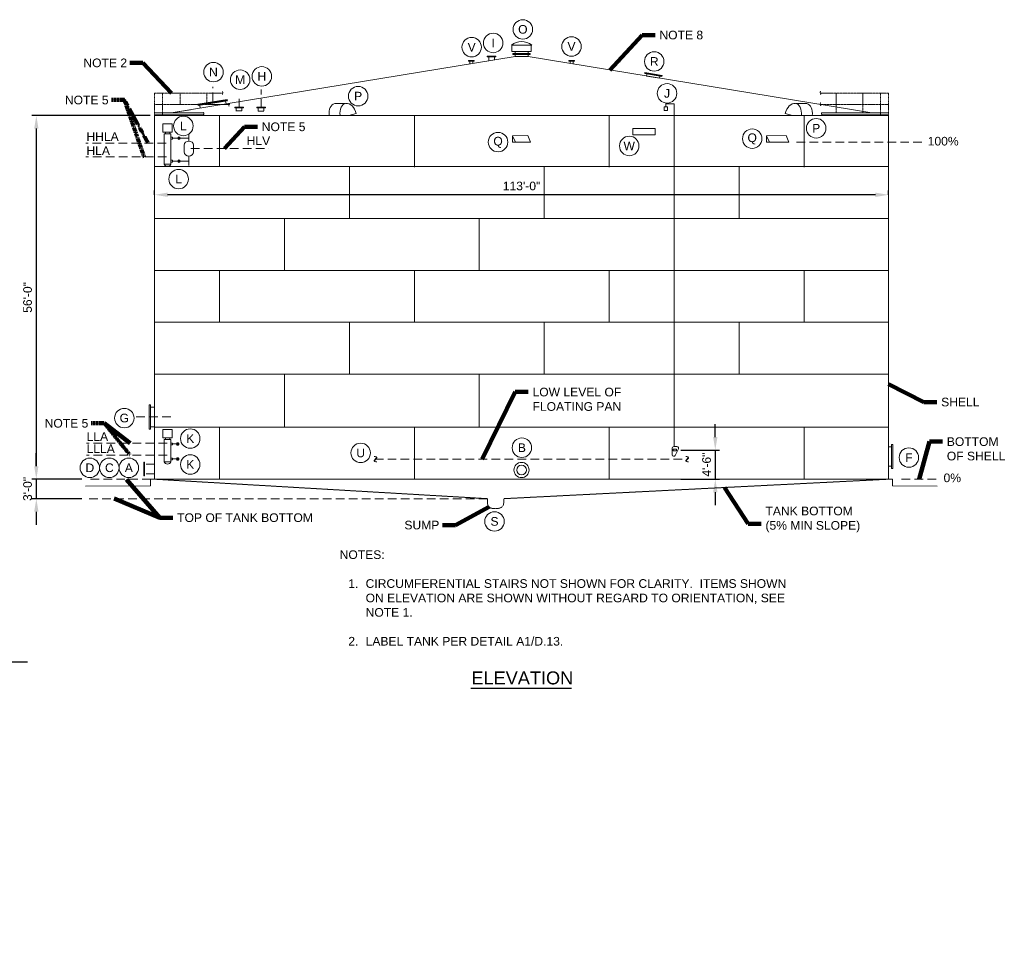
# Model space of a CAD drawing. Header units: inches. Extents: x -502 to 3161, y -1754 to 810.
# Tile 5 of 5: x 1342 to 3161, y -1524 to 170. Entities that reach past the tile are written whole.
import ezdxf

# ---------------------------------------------------------------- set-up
doc = ezdxf.new("R2010")
doc.units = ezdxf.units.IN
doc.header["$MEASUREMENT"] = 0
for name, pattern in [('( Dashed )', [9, 6, -3]), ('CENTER', [0.629921, 0.393701, -0.07874, 0.07874, -0.07874]), ('HIDDEN', [0.19685, 0.15748, -0.03937])]:
    doc.linetypes.add(name, pattern=pattern)
doc.layers.get('DefPoints').update_dxf_attribs({"lineweight": 0})
for name, color, linetype, lineweight in [('G-ANNO-DIMS', 2, 'Continuous', 0), ('G-ANNO-KEYN', 2, 'Continuous', 0), ('G-ANNO-MASK', 1, 'Continuous', 0), ('G-ANNO-NOTE', 4, 'Continuous', 30), ('G-ANNO-TEXT', 2, 'Continuous', 30), ('G-GRID-COOR', 2, 'Continuous', 13), ('M-DETL LGHT', 3, 'Continuous', 0), ('m-detl-hide', 3, 'HIDDEN', 0), ('M-DETL-LGHT', 3, 'Continuous', 0), ('M-DETL-MEDM', 5, 'Continuous', 0), ('M-DETL-MLGT', 2, 'Continuous', 0)]:
    doc.layers.add(name, color=color, linetype=linetype, lineweight=lineweight)
doc.styles.add("AEC_AC_12ArchDims-CC_3-32_1'", font='arial.ttf', dxfattribs={"height": 16})
doc.styles.add("AEC_AC_51Text-LeftTop_3-32_1'", font='arial.ttf', dxfattribs={"height": 16})
doc.styles.add("AEC_AC_52Text-LeftTop_1-16_1'", font='arial.ttf', dxfattribs={"height": 24})
doc.styles.add('ROMANS-64', font='romans.shx', dxfattribs={"width": 0.8, "height": 8})
doc.dimstyles.new("AEC_AC_12_Arch-Dims_3-32_1'", dxfattribs={"dimtxt": 16, "dimasz": 24, "dimexe": 8, "dimexo": 8, "dimgap": 8, "dimtad": 1, "dimdec": 4, "dimzin": 15, "dimdsep": 46, "dimlunit": 4, "dimtxsty": "AEC_AC_12ArchDims-CC_3-32_1'", "dimcen": 0.09, "dimclrd": 256, "dimclre": 256, "dimazin": 2, "dimtfac": 0.7, "dimtdec": 4, "dimtix": 1, "dimtmove": 1, "dimatfit": 3, "dimfxl": 1, "dimfrac": 1, "dimtolj": 1, "dimtzin": 15, "dimlwd": 30, "dimlwe": 30, "dimarcsym": 0})
doc.dimstyles.new("AEC_AC_51_Notes_3-32_1'", dxfattribs={"dimtxt": 16, "dimasz": 24, "dimexe": 8, "dimexo": 8, "dimgap": 8, "dimtad": 1, "dimjust": 1, "dimdec": 3, "dimzin": 15, "dimdsep": 46, "dimlunit": 5, "dimtxsty": "AEC_AC_51Text-LeftTop_3-32_1'", "dimcen": 0.09, "dimclrd": 256, "dimclre": 256, "dimazin": 2, "dimtfac": 0.7, "dimtdec": 3, "dimtmove": 1, "dimatfit": 1, "dimfxl": 1, "dimfrac": 1, "dimtolj": 1, "dimtzin": 15, "dimlwd": 30, "dimlwe": 30, "dimarcsym": 0})

# ---------------------------------------------------------------- blocks, each defined once
blk = doc.blocks.new('*D64')
at = {"layer": 'DefPoints', "color": 0, "transparency": 16777216}
for p in [(1591.3, -7.3), (1372.7, -679.3), (1464.7, -679.3)]:
    blk.add_point(p, dxfattribs=at)
at = {"layer": 'G-ANNO-DIMS', "lineweight": 30, "transparency": 16777216}
for p, q in [((1583.3, -7.3), (1364.7, -7.3)), ((1372.7, -31.3), (1372.7, -655.3)), ((1456.7, -679.3), (1364.7, -679.3))]:
    blk.add_line(p, q, dxfattribs=at)
at = {"layer": 'G-ANNO-DIMS', "transparency": 16777216}
for points in [[(1368.7, -31.3), (1376.7, -31.3), (1372.7, -7.3)], [(1368.7, -655.3), (1376.7, -655.3), (1372.7, -679.3)]]:
    blk.add_solid(points, dxfattribs=at)
at = {"layer": 'G-ANNO-DIMS', "color": 0, "lineweight": 30, "transparency": 16777216, "insert": (1356.6, -343.3), "char_height": 16, "attachment_point": 5, "rotation": 90, "style": "AEC_AC_12ArchDims-CC_3-32_1'"}
blk.add_mtext('\\A1;56\'-0"', dxfattribs=at)
blk = doc.blocks.new('*D65')
at = {"layer": 'DefPoints', "color": 0, "transparency": 16777216}
for p in [(1464.7, -679.3), (1372.7, -715.3), (1464.8, -715.3)]:
    blk.add_point(p, dxfattribs=at)
at = {"layer": 'G-ANNO-DIMS', "lineweight": 30, "transparency": 16777216}
for p, q in [((1372.7, -655.3), (1372.7, -631.3)), ((1456.7, -679.3), (1364.7, -679.3)), ((1372.7, -679.3), (1372.7, -715.3)), ((1456.8, -715.3), (1364.7, -715.3)), ((1372.7, -739.3), (1372.7, -763.3))]:
    blk.add_line(p, q, dxfattribs=at)
at = {"layer": 'G-ANNO-DIMS', "transparency": 16777216}
for points in [[(1368.7, -655.3), (1376.7, -655.3), (1372.7, -679.3)], [(1368.7, -739.3), (1376.7, -739.3), (1372.7, -715.3)]]:
    blk.add_solid(points, dxfattribs=at)
at = {"layer": 'G-ANNO-DIMS', "color": 0, "lineweight": 30, "transparency": 16777216, "insert": (1356.6, -697.3), "char_height": 16, "attachment_point": 5, "rotation": 90, "style": "AEC_AC_12ArchDims-CC_3-32_1'"}
blk.add_mtext('\\A1;3\'-0"', dxfattribs=at)
blk = doc.blocks.new('*D66')
at = {"layer": 'DefPoints', "color": 0, "transparency": 16777216}
for p in [(2555.8, -625.3), (2555.8, -679.3), (2627.3, -679.3)]:
    blk.add_point(p, dxfattribs=at)
at = {"layer": 'G-ANNO-DIMS', "lineweight": 30, "transparency": 16777216}
for p, q in [((2627.3, -601.3), (2627.3, -577.3)), ((2563.8, -625.3), (2635.3, -625.3)), ((2627.3, -625.3), (2627.3, -679.3)), ((2563.8, -679.3), (2635.3, -679.3)), ((2627.3, -703.3), (2627.3, -727.3))]:
    blk.add_line(p, q, dxfattribs=at)
at = {"layer": 'G-ANNO-DIMS', "transparency": 16777216}
for points in [[(2623.3, -601.3), (2631.3, -601.3), (2627.3, -625.3)], [(2623.3, -703.3), (2631.3, -703.3), (2627.3, -679.3)]]:
    blk.add_solid(points, dxfattribs=at)
at = {"layer": 'G-ANNO-DIMS', "color": 0, "lineweight": 30, "transparency": 16777216, "insert": (2611.2, -652.3), "char_height": 16, "attachment_point": 5, "rotation": 90, "style": "AEC_AC_12ArchDims-CC_3-32_1'"}
blk.add_mtext('\\A1;4\'-6"', dxfattribs=at)
blk = doc.blocks.new('*D67')
at = {"layer": 'DefPoints', "color": 0, "transparency": 16777216}
for p in [(1591.3, -153.6), (1591.3, -161.7), (2947.3, -161.7)]:
    blk.add_point(p, dxfattribs=at)
at = {"layer": 'G-ANNO-DIMS', "lineweight": 30, "transparency": 16777216}
for p, q in [((1591.3, -153.7), (1591.3, -145.6)), ((2923.3, -153.6), (1615.3, -153.6)), ((2947.3, -153.7), (2947.3, -145.6))]:
    blk.add_line(p, q, dxfattribs=at)
at = {"layer": 'G-ANNO-DIMS', "transparency": 16777216}
for points in [[(1615.3, -149.6), (1615.3, -157.6), (1591.3, -153.6)], [(2923.3, -149.6), (2923.3, -157.6), (2947.3, -153.6)]]:
    blk.add_solid(points, dxfattribs=at)
at = {"layer": 'G-ANNO-DIMS', "color": 0, "lineweight": 30, "transparency": 16777216, "insert": (2269.3, -137.4), "char_height": 16, "attachment_point": 5, "style": "AEC_AC_12ArchDims-CC_3-32_1'"}
blk.add_mtext('\\A1;113\'-0"', dxfattribs=at)

msp = doc.modelspace()

# ---------------------------------------------------------------- linework, layer by layer
at = {"layer": 'G-ANNO-KEYN'}
for centre in [(2271.71018, 152.04181, -0.00197), (2177.13996, 119.23607, -0.00197), (2216.83418, 127.02185, -0.00197), (2361.58724, 120.55542, -0.00197), (2514.43215, 92.84422, -0.00197), (1700.00989, 73.1325, -0.00394), (1749.33629, 59.11184, -0.00394), (1789.39229, 65.22866, -0.00197), (1967.47226, 28.71737, -0.00197), (2538.16576, 33.90611, -0.00197), (1644.44279, -26.32662, -0.00197), (2813.76654, -30.63752, -0.00197), (2695.51865, -49.86908, -0.00197), (2225.88248, -56.20934, -0.00197), (2468.25513, -63.29854, -0.00197), (1635.67312, -124.5918, -0.00197), (1535.30371, -566.28438, -0.00197), (1657.14064, -604.19888, -0.00197), (1972.02293, -630.67309, -0.00197), (2269.91654, -621.09411, -0.00197), (1657.10777, -652.0341, -0.00197), (2985.00177, -639.22793, -0.00197), (1471.65112, -658.17883, -0.00197), (1507.65112, -658.18493, -0.00197), (1543.65112, -658.17883, -0.00197), (2219.33323, -757.3532, -0.00197)]:
    msp.add_circle(centre, 18, dxfattribs=at)
at = {"layer": 'G-ANNO-MASK', "linetype": 'CENTER'}
for centre, radius, start, end in [((1715.79103, 35.57893, -0.00197), 1.68015, 318.61342086, 69.82860225), ((2822.78258, 35.57893, -0.00197), 1.68015, 110.17139775, 221.38657914), ((1718.16472, 33.05851, -0.00197), 1.79612, 128.2970884, 221.06651281), ((2820.40889, 33.05851, -0.00197), 1.79612, 318.93348719, 51.7029116), ((1730.10774, 11.33953, -0.00197), 1.79612, 128.2970884, 221.06651281), ((1727.73405, 13.85995, -0.00197), 1.68015, 318.61342086, 69.82860225), ((2822.78258, 14.71283, -0.00197), 1.68015, 110.17139775, 221.38657914), ((2820.40889, 12.19241, -0.00197), 1.79612, 318.93348719, 51.7029116), ((1680.76006, -3.17538, -0.00197), 1.68015, 331.66490858, 82.88008996), ((1683.64161, -5.09465, -0.00197), 1.79612, 141.34857612, 234.11800052), ((2822.18346, -5.09465, -0.00197), 1.79612, 305.88199948, 38.65142388), ((2825.065, -3.17538, -0.00197), 1.68015, 97.11991004, 208.33509142)]:
    msp.add_arc(centre, radius, start, end, dxfattribs=at)
at = {"layer": 'G-ANNO-TEXT'}
for p, q in [((992.06326, -1016.93448, -0.00197), (1356.47442, -1016.93448, -0.00197)), ((2175.30902, -1065.64529), (2361.41393, -1065.64529))]:
    msp.add_line(p, q, dxfattribs=at)
at = {"layer": 'G-GRID-COOR', "linetype": '( Dashed )', "lineweight": 13, "ltscale": 2.666667}
for p, q in [((1698.67301, 19.33833, -0.00197), (1698.67301, 45.90044, -0.00197)), ((1787.95851, 8.06499, -0.00197), (1787.95851, 40.78414, -0.00197)), ((1747.34468, 8.06499, -0.00197), (1747.34468, 27.70917, -0.00197)), ((1612.51011, -58.3258, -0.00197), (1464.42151, -58.3258, -0.00197)), ((1613.33887, -83.52501, -0.00197), (1464.42151, -83.52501, -0.00197)), ((1621.05336, -564.26407, -0.00197), (1556.48533, -564.26407, -0.00197)), ((1614.1778, -612.42584, -0.00197), (1465.57466, -612.42584, -0.00197)), ((1614.1778, -634.96828, -0.00197), (1465.57466, -634.96828, -0.00197)), ((1997.918, -642.26408, -0.00197), (2573.98573, -642.26408, -0.00197)), ((1584.55579, -679.26408, -0.00197), (1464.72736, -679.26408, -0.00197)), ((2206.28686, -715.26408, -0.00197), (1464.84913, -715.26408, -0.00197))]:
    msp.add_line(p, q, dxfattribs=at)
at = {"layer": 'G-GRID-COOR', "linetype": '( Dashed )', "lineweight": 13, "ltscale": 2.666667, "elevation": -0.00197, "flags": 128}
for points in [[(1658.22804, -68.17937), (1802.3671, -68.17937)], [(2777.22158, -56.31908), (3010.83479, -56.31908)], [(2971.61843, -679.26408), (3036.6565, -679.26408)]]:
    msp.add_lwpolyline(points, dxfattribs=at)
at = {"layer": 'M-DETL LGHT'}
for p, q in [((2288.12195, 122.85199, -0.00197), (2250.45166, 122.85199, -0.00197)), ((2251.2868, 122.85199, -0.00197), (2251.2868, 111.54457, -0.00197)), ((2251.2868, 111.54457, -0.00197), (2287.2868, 111.54457, -0.00197)), ((2257.2868, 111.54457, -0.00197), (2257.2868, 107.54457, -0.00197)), ((2281.2868, 111.54457, -0.00197), (2281.2868, 107.54457, -0.00197)), ((2287.2868, 122.85199, -0.00197), (2287.2868, 111.54457, -0.00197)), ((1621.83726, -2.26408, -0.00197), (2257.2868, 101.73592, -0.00197)), ((2171.35521, 94.40285, -0.00197), (2181.77363, 94.40285, -0.00197)), ((2171.35521, 93.40285, -0.00197), (2171.35521, 94.40285, -0.00197)), ((2171.35521, 93.40285, -0.00197), (2181.77363, 93.40285, -0.00197)), ((2173.79271, 88.07097, -0.00197), (2173.79271, 93.40285, -0.00197)), ((2179.33613, 88.97823, -0.00197), (2179.33613, 93.40285, -0.00197)), ((2181.77363, 93.40285, -0.00197), (2181.77363, 94.40285, -0.00197)), ((2206.03604, 102.66315, -0.00197), (2206.03604, 101.66315, -0.00197)), ((2206.03604, 102.66315, -0.00197), (2222.03604, 102.66315, -0.00197)), ((2206.03604, 101.66315, -0.00197), (2222.03604, 101.66315, -0.00197)), ((2208.66104, 101.66315, -0.00197), (2208.66104, 94.08549, -0.00197)), ((2219.41104, 101.66315, -0.00197), (2219.41104, 95.42329, -0.00197)), ((2222.03604, 102.66315, -0.00197), (2222.03604, 101.66315, -0.00197)), ((2253.2868, 107.54457, -0.00197), (2253.2868, 105.54457, -0.00197)), ((2253.2868, 107.54457, -0.00197), (2285.2868, 107.54457, -0.00197)), ((2253.2868, 106.54457, -0.00197), (2285.2868, 106.54457, -0.00197)), ((2253.2868, 105.54457, -0.00197), (2285.2868, 105.54457, -0.00197)), ((2257.2868, 105.54457, -0.00197), (2257.2868, 101.73592, -0.00197)), ((2257.2868, 101.73592, -0.00197), (2281.2868, 101.73592, -0.00197)), ((2281.2868, 105.54457, -0.00197), (2281.2868, 101.73592, -0.00197)), ((2916.73635, -2.26408, -0.00197), (2281.2868, 101.73592, -0.00197)), ((2285.2868, 107.54457, -0.00197), (2285.2868, 105.54457, -0.00197)), ((2367.2184, 94.40285, -0.00197), (2356.79998, 94.40285, -0.00197)), ((2356.79998, 93.40285, -0.00197), (2356.79998, 94.40285, -0.00197)), ((2367.2184, 93.40285, -0.00197), (2356.79998, 93.40285, -0.00197)), ((2359.23748, 88.97823, -0.00197), (2359.23748, 93.40285, -0.00197)), ((2364.7809, 88.07097, -0.00197), (2364.7809, 93.40285, -0.00197)), ((2367.2184, 93.40285, -0.00197), (2367.2184, 94.40285, -0.00197)), ((2497.34078, 72.26167, -0.00197), (2497.01775, 70.28792, -0.00197)), ((2497.01775, 70.28792, -0.00197), (2528.5976, 65.11945, -0.00197)), ((2497.17927, 71.27479, -0.00197), (2528.75912, 66.10632, -0.00197)), ((2497.34078, 72.26167, -0.00197), (2528.92063, 67.09319, -0.00197)), ((2500.96524, 69.64187, -0.00197), (2500.35008, 65.88322, -0.00197)), ((2500.35008, 65.88322, -0.00197), (2524.03497, 62.00687, -0.00197)), ((2524.65012, 65.76551, -0.00197), (2524.03497, 62.00687, -0.00197)), ((2528.92063, 67.09319, -0.00197), (2528.5976, 65.11945, -0.00197)), ((1671.10006, 13.81214, -0.00197), (1725.42298, 22.4156, -0.00197)), ((1671.28482, 12.64558, -0.00197), (1725.60773, 21.24904, -0.00197)), ((1671.46957, 11.47902, -0.00197), (1725.79249, 20.08248, -0.00197)), ((1725.42298, 22.4156, -0.00197), (1725.60773, 21.24904, -0.00197)), ((1725.79249, 20.08248, -0.00197), (1725.60773, 21.24904, -0.00197)), ((1621.83726, -2.26408, -0.00197), (1657.50004, 3.57262, -0.00197)), ((1671.10006, 13.81214, -0.00197), (1671.28482, 12.64558, -0.00197)), ((1671.46957, 11.47902, -0.00197), (1671.28482, 12.64558, -0.00197)), ((1739.34468, 8.06499, -0.00197), (1739.34468, 7.06499, -0.00197)), ((1739.34468, 8.06499, -0.00197), (1755.34468, 8.06499, -0.00197)), ((1739.34468, 7.06499, -0.00197), (1755.34468, 7.06499, -0.00197)), ((1741.96968, 7.06499, -0.00197), (1741.96968, 1.19623, -0.00197)), ((1752.71968, 7.06499, -0.00197), (1752.71968, 1.279, -0.00197)), ((1755.34468, 8.06499, -0.00197), (1755.34468, 7.06499, -0.00197)), ((1779.95851, 8.06499, -0.00197), (1779.95851, 7.06499, -0.00197)), ((1779.95851, 8.06499, -0.00197), (1795.95851, 8.06499, -0.00197)), ((1779.95851, 7.06499, -0.00197), (1795.95851, 7.06499, -0.00197)), ((1782.58351, 7.06499, -0.00197), (1782.58351, 1.19623, -0.00197)), ((1793.33351, 7.06499, -0.00197), (1793.33351, 1.279, -0.00197)), ((1795.95851, 8.06499, -0.00197), (1795.95851, 7.06499, -0.00197)), ((1924.00759, 15.06698, -0.00197), (1944.16522, 15.06698, -0.00197)), ((2796.24071, 15.06698, -0.00197), (2776.08308, 15.06698, -0.00197)), ((1682.1716, -2.26408, -0.00197), (1591.2868, -2.26408, -0.00197)), ((1591.2868, -7.26408, -0.00197), (1591.2868, -679.26408, -0.00197)), ((1617.51321, -7.26408, -0.00197), (1591.2868, -7.26408, -0.00197)), ((1638.83714, -7.26408, -0.00197), (1591.2868, -7.26408, -0.00197)), ((1638.83714, -7.26408, -0.00197), (2899.73646, -7.26408, -0.00197)), ((1711.2868, -101.26368, -0.00197), (1711.2868, -7.26408, -0.00197)), ((1963.79666, -3.64591, -0.00197), (1950.29349, -7.26408, -0.00197)), ((2071.2868, -102.29513, -0.00197), (2071.2868, -7.26408, -0.00197)), ((2431.2868, -102.29513, -0.00197), (2431.2868, -7.26408, -0.00197)), ((2756.45164, -3.64591, -0.00197), (2769.95481, -7.26408, -0.00197)), ((2791.2868, -102.29513, -0.00197), (2791.2868, -7.26408, -0.00197)), ((2823.65347, -2.26408, -0.00197), (2947.2868, -2.26408, -0.00197)), ((2899.73646, -7.26408, -0.00197), (2947.2868, -7.26408, -0.00197)), ((2921.0604, -7.26408, -0.00197), (2947.2868, -7.26408, -0.00197)), ((2947.2868, -7.26408, -0.00197), (2947.2868, -679.26408, -0.00197)), ((1623.74981, -22.36573, -0.00197), (1606.75321, -22.36573, -0.00197)), ((1606.75321, -37.73621, -0.00197), (1606.75321, -22.36573, -0.00197)), ((1623.74981, -37.73621, -0.00197), (1623.74981, -22.36573, -0.00197)), ((1623.74981, -37.73621, -0.00197), (1606.75321, -37.73621, -0.00197)), ((1609.13273, -41.06149, -0.00197), (1609.13273, -96.86309, -0.00197)), ((1621.37029, -41.06149, -0.00197), (1621.37029, -96.86309, -0.00197)), ((2252.73765, -44.3191, -0.00197), (2280.77162, -44.30233, -0.00197)), ((2252.73765, -44.3191, -0.00197), (2258.00983, -56.31908, -0.00197)), ((2252.73765, -44.3191, -0.00197), (2252.73765, -56.31908, -0.00197)), ((2280.77162, -44.30233, -0.00197), (2285.83596, -56.31908, -0.00197)), ((2722.12324, -44.3191, -0.00197), (2758.28101, -44.30233, -0.00197)), ((2722.12324, -44.3191, -0.00197), (2727.39542, -56.31908, -0.00197)), ((2722.12324, -44.3191, -0.00197), (2722.12324, -56.31908, -0.00197)), ((2758.28101, -44.30233, -0.00197), (2763.34535, -56.31908, -0.00197)), ((2252.73765, -56.31908, -0.00197), (2285.83596, -56.31908, -0.00197)), ((2722.12324, -56.31908, -0.00197), (2727.39542, -56.31908, -0.00197)), ((2727.39542, -56.31908, -0.00197), (2763.34535, -56.31908, -0.00197)), ((1591.2868, -101.26368, -0.00197), (2947.2868, -101.26368, -0.00197)), ((1621.37029, -96.86309, -0.00197), (1609.13273, -96.86309, -0.00197)), ((1951.2868, -197.32619, -0.00197), (1951.2868, -101.26368, -0.00197)), ((2311.2868, -197.32619, -0.00197), (2311.2868, -101.26368, -0.00197)), ((2671.2868, -197.32619, -0.00197), (2671.2868, -101.26368, -0.00197)), ((1591.2868, -197.26368, -0.00197), (2947.2868, -197.26368, -0.00197)), ((1831.2868, -293.3887, -0.00197), (1831.2868, -197.26368, -0.00197)), ((2191.2868, -293.3887, -0.00197), (2191.2868, -197.26368, -0.00197)), ((2551.2868, -293.3887, -0.00197), (2551.2868, -197.26368, -0.00197)), ((1591.2868, -293.26368, -0.00197), (2947.2868, -293.26368, -0.00197)), ((1711.2868, -389.51373, -0.00197), (1711.2868, -293.26368, -0.00197)), ((2071.2868, -389.51373, -0.00197), (2071.2868, -293.26368, -0.00197)), ((2431.2868, -389.51373, -0.00197), (2431.2868, -293.26368, -0.00197)), ((2791.2868, -389.51373, -0.00197), (2791.2868, -293.26368, -0.00197)), ((1591.2868, -389.26368, -0.00197), (2947.2868, -389.26368, -0.00197)), ((1951.2868, -485.76378, -0.00197), (1951.2868, -389.26368, -0.00197)), ((2311.2868, -485.76378, -0.00197), (2311.2868, -389.26368, -0.00197)), ((2671.2868, -485.76378, -0.00197), (2671.2868, -389.26368, -0.00197)), ((1591.2868, -485.26368, -0.00197), (2947.2868, -485.26368, -0.00197)), ((1831.2868, -582.26388, -0.00197), (1831.2868, -485.26368, -0.00197)), ((2191.2868, -582.26388, -0.00197), (2191.2868, -485.26368, -0.00197)), ((2551.2868, -582.26388, -0.00197), (2551.2868, -485.26368, -0.00197)), ((1581.38573, -541.89412, -0.00197), (1581.38573, -586.63403, -0.00197)), ((1583.74793, -541.89412, -0.00197), (1581.38573, -541.89412, -0.00197)), ((1583.24793, -541.89523, -0.00197), (1583.74793, -541.89412, -0.00197)), ((1583.74793, -541.89412, -0.00197), (1583.74793, -586.63403, -0.00197)), ((1591.2868, -546.25207, -0.00197), (1583.75462, -546.26882, -0.00197)), ((1583.74793, -586.63403, -0.00197), (1581.38573, -586.63403, -0.00197)), ((1591.2868, -582.26892, -0.00197), (1583.74793, -582.26892, -0.00197)), ((1591.2868, -583.26408, -0.00197), (2947.2868, -583.26408, -0.00197)), ((1606.75321, -602.83449, -0.00197), (1606.75321, -587.464, -0.00197)), ((1623.74981, -587.464, -0.00197), (1606.75321, -587.464, -0.00197)), ((1623.74981, -602.83449, -0.00197), (1623.74981, -587.464, -0.00197)), ((1711.2868, -679.26408, -0.00197), (1711.2868, -583.26408, -0.00197)), ((2071.2868, -679.26408, -0.00197), (2071.2868, -583.26408, -0.00197)), ((2431.2868, -679.26408, -0.00197), (2431.2868, -583.26408, -0.00197)), ((2791.2868, -679.26408, -0.00197), (2791.2868, -583.26408, -0.00197)), ((1623.74981, -602.83449, -0.00197), (1606.75321, -602.83449, -0.00197)), ((1609.13273, -606.15976, -0.00197), (1609.13273, -647.29531, -0.00197)), ((1621.37029, -606.15976, -0.00197), (1621.37029, -647.29531, -0.00197)), ((1633.77222, -614.16551, -0.00197), (1624.34553, -614.16551, -0.00197)), ((2952.9246, -614.89413, -0.00197), (2952.9246, -659.63403, -0.00197)), ((2955.2868, -614.89413, -0.00197), (2952.9246, -614.89413, -0.00197)), ((2955.2868, -614.89413, -0.00197), (2955.2868, -659.63403, -0.00197)), ((2547.51877, -621.93554, -0.00197), (2547.51877, -633.93554, -0.00197)), ((2556.51877, -618.93554, -0.00197), (2550.51877, -618.93554, -0.00197)), ((2553.20205, -635.27718, -0.00197), (2559.20205, -623.27718, -0.00197)), ((2947.2868, -619.2642, -0.00197), (2952.9246, -619.2642, -0.00197)), ((1621.37029, -647.29531, -0.00197), (1609.13273, -647.29531, -0.00197)), ((1633.77222, -641.87193, -0.00197), (1624.34553, -641.87193, -0.00197)), ((2947.2868, -655.2642, -0.00197), (2952.9246, -655.2642, -0.00197)), ((2955.2868, -659.63403, -0.00197), (2952.9246, -659.63403, -0.00197)), ((1591.2868, -679.26408, -0.00197), (2955.01781, -679.26408, -0.00197))]:
    msp.add_line(p, q, dxfattribs=at)
at = {"layer": 'M-DETL LGHT', "elevation": -0.00197, "flags": 128}
for points in [[(1722.36534, 19.35191), (1723.18832, 14.32341)], [(1674.98069, 11.84732), (1675.75179, 6.81059)], [(1741.96968, 1.279), (1752.71968, 1.279)], [(1782.58351, 1.19623), (1793.33351, 1.19623)], [(2538.71678, 2.34291), (2538.71678, 8.9372), (2533.08048, 8.9372), (2533.08048, 2.34291)], [(2533.08048, 2.34291), (2538.71678, 2.34291)], [(1682.03184, -5.89134), (1591.2868, -5.89134)], [(2823.79322, -5.89134), (2947.2868, -5.89134)], [(1609.13273, -41.06149), (1621.37029, -41.06149)], [(1621.37029, -47.34915), (1624.34553, -47.34915), (1624.34553, -50.78531), (1621.37029, -50.78531)], [(1624.34553, -49.06723), (1654.48388, -49.06723)], [(1654.48388, -54.35363), (1654.48388, -42.06822)], [(1621.37029, -89.72162), (1624.34553, -89.72162), (1624.34553, -93.15778), (1621.37029, -93.15778)], [(1654.48388, -82.00421), (1654.48388, -99.39754)], [(1624.34553, -91.4397), (1654.48388, -91.4397)], [(1609.13273, -606.15976), (1621.37029, -606.15976)], [(1621.37029, -612.44743), (1624.34553, -612.44743), (1624.34553, -615.88359), (1621.37029, -615.88359)], [(1621.37029, -640.15385), (1624.34553, -640.15385), (1624.34553, -643.59001), (1621.37029, -643.59001)]]:
    msp.add_lwpolyline(points, dxfattribs=at)
at = {"layer": 'M-DETL LGHT'}
for radius in [14.0625, 9]:
    msp.add_circle((2269.2868, -662.26408, -0.00197), radius, dxfattribs=at)
for centre, radius, start, end in [((2269.2868, 99.2103, -0.00197), 30.22734, 51.45595082, 128.54404918), ((1636.32486, -49.06723, -0.00197), 2.3195, 19.83198777, 160.16801223), ((1636.32486, -49.06723, -0.00197), 2.3195, 199.83198777, 340.16801223), ((1636.32486, -49.06723, -0.00197), 1.33585, 36.0918074, 143.9081926), ((1636.32486, -49.06723, -0.00197), 1.33585, 216.0918074, 323.9081926), ((1636.32486, -91.4397, -0.00197), 2.3195, 19.83198777, 160.16801223), ((1636.32486, -91.4397, -0.00197), 1.33585, 36.0918074, 143.9081926), ((1615.25151, -94.3136, -0.00197), 6.62867, 202.61986665, 337.38013613), ((1636.32486, -91.4397, -0.00197), 2.3195, 199.83198777, 340.16801223), ((1636.32486, -91.4397, -0.00197), 1.33585, 216.0918074, 323.9081926), ((1633.77222, -614.16551, -0.00197), 2.3195, 19.83198777, 160.16801223), ((1633.77222, -614.16551, -0.00197), 2.3195, 199.83198777, 19.83198777), ((1633.77222, -614.16551, -0.00197), 1.33585, 36.0918074, 143.9081926), ((1633.77222, -614.16551, -0.00197), 1.33585, 216.0918074, 36.0918074), ((2550.51877, -621.93554, -0.00197), 3, 90, 180), ((2550.51877, -633.93554, -0.00197), 3, 180, 333.43494882), ((2556.51877, -621.93554, -0.00197), 3, 333.43494882, 90), ((1615.25151, -644.74582, -0.00197), 6.62867, 202.61986665, 337.38013613), ((1633.77222, -641.87193, -0.00197), 2.3195, 19.83198777, 160.16801223), ((1633.77222, -641.87193, -0.00197), 2.3195, 199.83198777, 19.83198777), ((1633.77222, -641.87193, -0.00197), 1.33585, 36.0918074, 143.9081926), ((1633.77222, -641.87193, -0.00197), 1.33585, 216.0918074, 36.0918074)]:
    msp.add_arc(centre, radius, start, end, dxfattribs=at)
for centre, start_param, end_param in [((1929.21606, -8.25527, -0.00197), 0, 1.3884630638), ((1949.37369, -8.25527, -0.00197), 4.7691195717, 7.671648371)]:
    msp.add_ellipse(centre, major_axis=(-5.20847, 23.32225), ratio=0.6321006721, start_param=start_param, end_param=end_param, dxfattribs=at)
at = {"layer": 'M-DETL LGHT', "extrusion": (0, 0, -1)}
for centre, start_param, end_param in [((2770.87461, -8.25527, -0.00197), 4.7691195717, 7.671648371), ((2791.03224, -8.25527, -0.00197), 0, 1.3884630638)]:
    msp.add_ellipse(centre, major_axis=(5.20847, 23.32225), ratio=0.6321006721, start_param=start_param, end_param=end_param, dxfattribs=at)
at = {"layer": 'M-DETL LGHT'}
for points in [[(2474.85877, -30.8767, -0.00197), (2516.08089, -30.8767, -0.00197), (2516.08089, -42.87668, -0.00197), (2474.85877, -42.87668, -0.00197)], [(1619.14739, -41.06149, -0.00197), (1611.35563, -41.06149, -0.00197), (1611.35563, -37.73621, -0.00197), (1619.14739, -37.73621, -0.00197)], [(1619.14739, -606.15976, -0.00197), (1611.35563, -606.15976, -0.00197), (1611.35563, -602.83449, -0.00197), (1619.14739, -602.83449, -0.00197)], [(2549.21319, -626.65012, -0.00197), (2555.75605, -626.65012, -0.00197), (2555.75605, -623.87803, -0.00197), (2549.21319, -623.87803, -0.00197)]]:
    msp.add_3dface(points, dxfattribs=at)
at = {"layer": 'm-detl-hide', "ltscale": 100}
for p, q in [((1591.2868, -651.49963, -0.00197), (1572.57028, -651.49935, -0.00197)), ((1591.2868, -669.49964, -0.00197), (1572.57028, -669.49935, -0.00197))]:
    msp.add_line(p, q, dxfattribs=at)
at = {"layer": 'M-DETL-LGHT', "linetype": 'CENTER', "ltscale": 4}
for p, q in [((1591.2868, -7.26408, -0.00197), (1591.2868, 34.46812, -0.00197)), ((1605.90511, -7.26408, -0.00197), (1605.90511, 34.46812, -0.00197)), ((2932.66849, -7.26408, -0.00197), (2932.66849, 34.46812, -0.00197)), ((2947.2868, -7.26408, -0.00197), (2947.2868, 34.46812, -0.00197))]:
    msp.add_line(p, q, dxfattribs=at)
at = {"layer": 'M-DETL-LGHT', "linetype": 'CENTER'}
for p, q in [((1591.2868, 34.46812, -0.00197), (1717.05159, 34.46812, -0.00197)), ((1638.74203, 13.47996, -0.00197), (1638.74203, 34.46812, -0.00197)), ((1687.76765, 13.47996, -0.00197), (1687.76765, 34.46812, -0.00197)), ((2947.2868, 34.46812, -0.00197), (2821.52202, 34.46812, -0.00197)), ((2850.80596, -2.26408, -0.00197), (2850.80596, 34.46812, -0.00197)), ((2899.83158, -2.26408, -0.00197), (2899.83158, 34.46812, -0.00197)), ((1723.71537, 13.47996, -0.00197), (1591.2868, 13.47996, -0.00197)), ((1729.39598, 13.47996, -0.00197), (1718.03476, 13.47996, -0.00197)), ((2821.6612, 13.47996, -0.00197), (2947.2868, 13.47996, -0.00197))]:
    msp.add_line(p, q, dxfattribs=at)
at = {"layer": 'M-DETL-LGHT'}
for p, q in [((1645.64288, -74.25691, -0.00197), (1645.64288, -62.10183, -0.00197)), ((1663.32486, -74.25691, -0.00197), (1663.32486, -62.10183, -0.00197)), ((1583.5558, -680.26407, -0.00197), (1584.55579, -679.26408, -0.00197)), ((1591.2868, -679.26408, -0.00197), (1584.55579, -679.26408, -0.00197))]:
    msp.add_line(p, q, dxfattribs=at)
at = {"layer": 'M-DETL-LGHT', "color": 3, "linetype": 'Continuous'}
for p, q in [((1572.57028, -647.89904, -0.00197), (1571.38918, -647.89904, -0.00197)), ((1571.38918, -647.89904, -0.00197), (1571.38918, -673.09584, -0.00197)), ((1572.57028, -647.89904, -0.00197), (1572.57028, -673.09584, -0.00197)), ((1572.57028, -673.09584, -0.00197), (1571.38918, -673.09584, -0.00197))]:
    msp.add_line(p, q, dxfattribs=at)
at = {"layer": 'M-DETL-LGHT', "color": 3}
for p, q in [((1583.5558, -691.26403, -0.00197), (1463.5558, -692.26403, -0.00197)), ((1583.5558, -679.26408, -0.00197), (1583.5558, -691.26403, -0.00197)), ((2955.01781, -679.26408, -0.00197), (2955.01781, -691.26403, -0.00197)), ((2955.01781, -691.26403, -0.00197), (3037.4249, -691.95076, -0.00197))]:
    msp.add_line(p, q, dxfattribs=at)
at = {"layer": 'M-DETL-LGHT'}
for centre, start, end in [((1654.48388, -63.27148, -0.00197), 7.54200279, 172.45800275), ((1654.48388, -73.08637, -0.00197), 187.54200554, 352.45800555)]:
    msp.add_arc(centre, 8.91785, start, end, dxfattribs=at)
at = {"layer": 'M-DETL-MEDM'}
for p, q in [((2535.89863, 8.9372, -0.00197), (2535.89863, 14.50116, -0.00197)), ((2535.89863, 14.50116, -0.00197), (2551.26578, 14.50116, -0.00197)), ((2551.26578, 14.50116, -0.00197), (2551.26578, -618.93554, -0.00197))]:
    msp.add_line(p, q, dxfattribs=at)
at = {"layer": 'M-DETL-MLGT', "linetype": 'HIDDEN'}
for p, q in [((1591.2868, -679.26408, -0.00197), (2206.28686, -715.26408, -0.00197)), ((2947.2868, -679.26408, -0.00197), (2236.28674, -715.26408, -0.00197)), ((2206.28686, -715.26408, -0.00197), (2206.28686, -723.16404, -0.00197)), ((2236.28674, -715.26408, -0.00197), (2236.28674, -723.16404, -0.00197)), ((2221.2868, -733.164, -0.00197), (2216.28682, -733.164, -0.00197)), ((2221.2868, -733.164, -0.00197), (2226.28678, -733.164, -0.00197))]:
    msp.add_line(p, q, dxfattribs=at)
for centre, start, end in [((2216.28682, -723.16404, -0.00197), 180, 270), ((2226.28678, -723.16404, -0.00197), 270, 0)]:
    msp.add_arc(centre, 9.99996, start, end, dxfattribs=at)

# ---------------------------------------------------------------- texts
at = {"layer": 'G-ANNO-KEYN', "char_height": 16, "attachment_point": 5, "style": "AEC_AC_51Text-LeftTop_3-32_1'"}
for s, insert in [('O', (2271.71018, 152.0479, -0.00197)), ('V', (2177.13996, 119.23607, -0.00197)), ('I', (2216.83418, 127.02185, -0.00197)), ('V', (2361.58724, 120.55542, -0.00197)), ('R', (2514.43215, 92.84422, -0.00197)), ('N', (1700.00989, 73.1325, -0.00394)), ('H', (1789.39229, 65.22866, -0.00197)), ('M', (1749.33629, 59.11184, -0.00394)), ('P', (1967.47226, 28.71737, -0.00197)), ('J', (2538.16576, 33.77196, -0.00197)), ('L', (1644.44279, -26.32662, -0.00197)), ('P', (2813.76654, -30.63752, -0.00197)), ('Q', (2225.88248, -56.69105, -0.00197)), ('W', (2468.25513, -63.29854, -0.00197)), ('Q', (2695.51865, -50.35079, -0.00197)), ('L', (1635.67312, -124.5918, -0.00197)), ('G', (1535.30371, -566.27829, -0.00197)), ('K', (1657.14064, -604.19888, -0.00197)), ('B', (2269.91654, -621.09411, -0.00197)), ('U', (1972.02293, -630.80723, -0.00197)), ('F', (2985.00177, -639.22793, -0.00197)), ('D', (1471.65112, -658.17883, -0.00197)), ('C', (1507.65112, -658.17883, -0.00197)), ('A', (1543.65112, -658.17883, -0.00197)), ('K', (1657.10777, -652.0341, -0.00197)), ('S', (2219.33323, -757.34711, -0.00197))]:
    msp.add_mtext(s, dxfattribs=dict(at, insert=insert))
at = {"layer": 'G-ANNO-MASK', "char_height": 16, "attachment_point": 5, "rotation": 90, "style": 'ROMANS-64'}
for insert, width in [((1998.30345, -642.26408, -0.00197), 26.2047215), ((2574.29873, -642.34245, -0.00197), 25.8160591)]:
    msp.add_mtext('\\H1x;\\W0.8;~', dxfattribs=dict(at, insert=insert, width=width))
at = {"layer": 'G-ANNO-NOTE', "char_height": 16, "style": "AEC_AC_51Text-LeftTop_3-32_1'"}
for s, insert, attachment_point in [('NOTE 8', (2524.09291, 141.55561, -0.00197), 4), ('NOTE 2', (1459.66216, 81.99972, -0.00197), 7), ('NOTE 5', (1789.26846, -28.07573), 4), ('HLV\\P', (1761.31722, -45.76959), 1), ('100%', (3019.7847, -46.48082), 1), ('SHELL', (3044.62833, -536.76906, -0.00197), 4), ('0%', (3049.08498, -668.74459), 1), ('TOP OF TANK BOTTOM', (1632.96478, -750.45477), 4), ('TANK BOTTOM\\P(5% MIN SLOPE)', (2720.00152, -753.73065, -0.00197), 4), ('SUMP', (2052.81794, -756.00101, -0.00197), 1)]:
    msp.add_mtext(s, dxfattribs=dict(at, insert=insert, attachment_point=attachment_point))
at = {"layer": 'G-ANNO-NOTE', "linetype": 'CENTER', "char_height": 16, "style": "AEC_AC_51Text-LeftTop_3-32_1'"}
for s, insert, attachment_point in [('NOTE 5', (1425.44822, 13.32969), 7), ('HHLA', (1465.27389, -37.92614), 1), ('HLA', (1465.27389, -64.07609), 1), ('NOTE 5', (1388.07899, -584.08911), 7), ('LLA', (1465.58414, -592.41717), 1), ('LLLA', (1465.58414, -614.95962), 1)]:
    msp.add_mtext(s, dxfattribs=dict(at, insert=insert, attachment_point=attachment_point))
at = {"layer": 'G-ANNO-NOTE', "char_height": 16, "attachment_point": 7, "style": "AEC_AC_51Text-LeftTop_3-32_1'"}
for s, insert, width in [('LOW LEVEL OF FLOATING PAN', (2289.57343, -553.1035, -0.00197), 199.3483406), ('BOTTOM OF SHELL', (3055.14094, -644.70467, -0.00197), 111.2700072)]:
    msp.add_mtext(s, dxfattribs=dict(at, insert=insert, width=width))
at = {"layer": 'G-ANNO-TEXT', "insert": (1933.18028, -810.73859), "char_height": 16, "width": 849.9003948, "attachment_point": 1, "style": "AEC_AC_51Text-LeftTop_3-32_1'"}
msp.add_mtext('NOTES:\\P\\P\\pi-32,l48,t48;1.^ICIRCUMFERENTIAL STAIRS NOT SHOWN FOR CLARITY.  ITEMS SHOWN ON ELEVATION ARE SHOWN WITHOUT REGARD TO ORIENTATION, SEE NOTE 1.\\P\\pi0,l0;\\P\\pi-32,l48;2.^ILABEL TANK PER DETAIL A1/D.13.', dxfattribs=at)
at = {"layer": 'G-ANNO-TEXT', "insert": (2176.61394, -1034.50125), "char_height": 24, "attachment_point": 1, "style": "AEC_AC_52Text-LeftTop_1-16_1'"}
msp.add_mtext('ELEVATION', dxfattribs=at)

# ---------------------------------------------------------------- dimensions: what is measured, and where the dimension line sits
at = {"layer": 'G-ANNO-DIMS', "lineweight": 30}
for base, p1, p2, angle, picture, middle in [((1372.74252, -679.26408, -0.00197), (1591.2868, -7.26408, -0.00197), (1464.72736, -679.26408, -0.00197), 270, '*D64', (1356.57335, -343.26408, -0.00197)), ((1591.2868, -153.56177, -0.00197), (2947.2868, -161.74882, -0.00197), (1591.2868, -161.74882, -0.00197), 180, '*D67', (2269.2868, -137.38714, -0.00197)), ((2627.32077, -679.26408, -0.00197), (2555.75605, -625.26408, -0.00197), (2555.75605, -679.26408, -0.00197), 270, '*D66', (2611.1516, -652.26408, -0.00197)), ((1372.74252, -715.26408, -0.00197), (1464.72736, -679.26408, -0.00197), (1464.84913, -715.26408, -0.00197), 270, '*D65', (1356.56789, -697.26408, -0.00197))]:
    dim = msp.add_linear_dim(base=base, p1=p1, p2=p2, angle=angle, dimstyle="AEC_AC_12_Arch-Dims_3-32_1'", dxfattribs=at)
    dim.commit()
    dim.dimension.update_dxf_attribs({"geometry": picture, "text_midpoint": middle})

# ---------------------------------------------------------------- leaders
at = {"layer": 'G-ANNO-NOTE', "lineweight": 30, "annotation_type": 0, "has_hookline": 1}
for points, hookline_direction, text_width in [([(2432.43937, 76.54383, -0.00197), (2492.09291, 141.55561, -0.00197), (2516.09291, 141.55561, -0.00197)], 0, 78.04638), ([(1622.32902, 34.46812, -0.00197), (1569.51581, 90.27411, -0.00197), (1545.51581, 90.27411, -0.00197)], 1, 77.84993), ([(1720.33235, -67.86914), (1757.26846, -28.07573), (1781.26846, -28.07573)], 0, 78.1337), ([(2947.2868, -503.47282, -0.00197), (3012.62833, -536.76906, -0.00197), (3036.62833, -536.76906, -0.00197)], 0, 69.02046), ([(2196.71639, -642.26408, -0.00197), (2257.57343, -517.88195, -0.00197), (2281.57343, -517.88195, -0.00197)], 0, 161.29877), ([(3004.13746, -679.26408, -0.00197), (3023.14094, -609.48313, -0.00197), (3047.14094, -609.48313, -0.00197)], 0, 106.19372), ([(1539.30989, -679.82149), (1600.96478, -750.45477), (1624.96478, -750.45477)], 0, 248.6221), ([(2644.14228, -694.61317, -0.00197), (2688.00152, -762.00505, -0.00197), (2712.00152, -762.00505, -0.00197)], 0, 172.96589), ([(2209.21579, -730.23508, -0.00197), (2147.43989, -764.2754, -0.00197), (2123.43989, -764.2754, -0.00197)], 1, 62.603)]:
    msp.add_leader(points, dimstyle="AEC_AC_51_Notes_3-32_1'", override={"dimtad": 0, "dimclrd": 0, "dimlwd": 65534}, dxfattribs=dict(at, hookline_direction=hookline_direction, text_width=text_width))
at = {"layer": 'G-ANNO-NOTE', "linetype": 'CENTER', "lineweight": 30, "annotation_type": 0, "has_hookline": 1, "hookline_direction": 1, "text_width": 78.1337}
for points in [[(1578.49727, -56.84577), (1535.59456, 21.60408), (1511.59456, 21.60408)], [(1545.10015, -633.61749), (1498.22533, -575.81472), (1474.22533, -575.81472)]]:
    msp.add_leader(points, dimstyle="AEC_AC_51_Notes_3-32_1'", override={"dimtad": 0, "dimclrd": 0, "dimlwd": 65534}, dxfattribs=at)
at = {"layer": 'G-ANNO-NOTE', "linetype": 'CENTER', "lineweight": 30}
msp.add_leader([(1571.6783, -83.27996), (1535.59456, 21.60408)], dimstyle="AEC_AC_51_Notes_3-32_1'", override={"dimclrd": 0, "dimlwd": 65534}, dxfattribs=at)
at = {"layer": 'G-ANNO-NOTE', "lineweight": 30}
for points in [[(1546.07516, -612.41197), (1498.22533, -575.81472)], [(1516.43791, -715.13813), (1600.96478, -750.45477)]]:
    msp.add_leader(points, dimstyle="AEC_AC_51_Notes_3-32_1'", override={"dimclrd": 0, "dimlwd": 65534}, dxfattribs=at)

doc.saveas('drawing.dxf')
